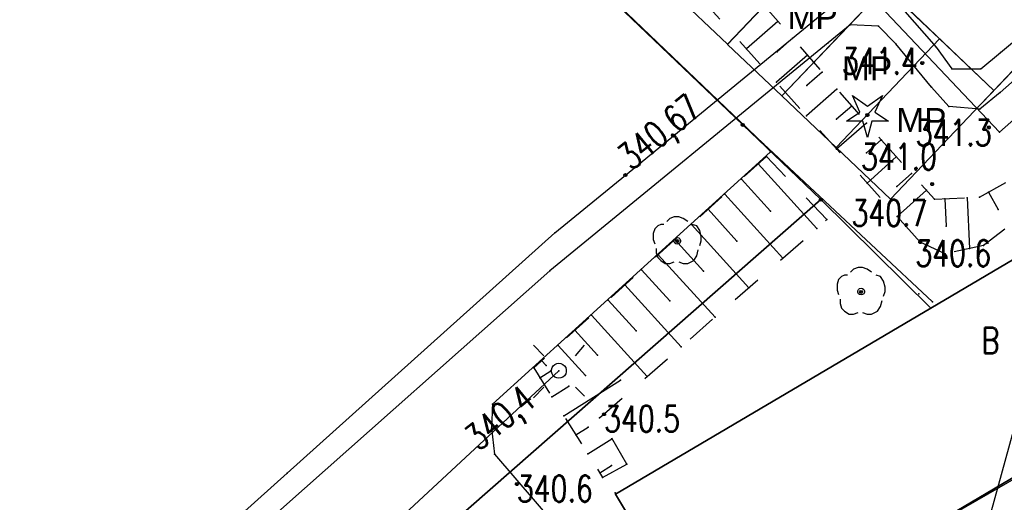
# Model space of a CAD drawing. Extents: x 5552506 to 5553307, y 5642054 to 5642708.
# Tile 8 of 73: x 5552787 to 5552820, y 5642426 to 5642442. Entities that reach past the tile are written whole.
import ezdxf
from ezdxf.enums import TextEntityAlignment as Align

# ---------------------------------------------------------------- set-up
doc = ezdxf.new("R2010")
doc.units = 0
doc.header["$MEASUREMENT"] = 0
doc.linetypes.add('1', pattern=[2, 1, -1])
for name, color, linetype, lineweight in [('0_OPIS', 7, 'Continuous', 13), ('A_SC_WID', 1, 'Continuous', 18), ('PROJEKT', 255, 'Continuous', 50)]:
    doc.layers.add(name, color=color, linetype=linetype, lineweight=lineweight)
for name, color, linetype in [('drzewa', 98, 'Continuous'), ('EGB_Budynek', 7, 'Continuous'), ('EGB_DzialkaEwidencyjna', 7, 'Continuous'), ('EGB_KonturUzytkuGruntowego', 7, 'Continuous'), ('EGB_PunktGraniczny', 7, 'Continuous'), ('GES_PrzewodCieplowniczy', 7, 'Continuous'), ('GES_PrzewodElektroenergetyczny', 7, 'Continuous'), ('GES_Rzedna', 7, 'Continuous'), ('OT_Komunikacja', 7, 'Continuous'), ('OT_Ogrodzenia', 7, 'Continuous'), ('OT_Rzedna', 7, 'Continuous'), ('OT_Skarpa', 7, 'Continuous'), ('OT_ZagospodarowanieTerenu', 7, 'Continuous')]:
    doc.layers.add(name, color=color, linetype=linetype)
doc.layers.add('pomoce IS', color=7, linetype='Continuous', plot=False)
doc.styles.add('J-SWIS', font='arial.ttf', dxfattribs={"width": 0.8})
doc.styles.add('STYL_ARIAL', font='simplex', dxfattribs={"width": 0.75, "oblique": 0.1})

# ---------------------------------------------------------------- blocks, each defined once
blk = doc.blocks.new('DIG')
at = {"color": 7}
for points in [[(-1, 1.3, 0), (0, 0.6, 0), (1, 1.3, 0), (0.5, 0.2, 0), (1.4, -0.4, 0), (0.3, -0.4, 0), (0, -1.5, 0), (-0.3, -0.4, 0), (-1.4, -0.4, 0), (-0.5, 0.2, 0), (-1, 1.3, 0)], [(0, 0.1, 0), (0.0643, 0.0766, 0), (0.0985, 0.0174, 0), (0.0866, -0.05, 0), (0.0342, -0.094, 0), (-0.0342, -0.094, 0), (-0.0866, -0.05, 0), (-0.0985, 0.0174, 0), (-0.0643, 0.0766, 0), (0, 0.1, 0)]]:
    blk.add_polyline3d(points, dxfattribs=at)
blk = doc.blocks.new('DLI')
at = {"color": 7}
for points in [[(0.7, 1.3, 0), (0.4, 1.5, 0), (0.1, 1.6, 0), (-0.2, 1.6, 0), (-0.5, 1.5, 0), (-0.7, 1.3, 0)], [(-0.9, 1.1, 0), (-1.1, 1.1, 0), (-1.3, 1, 0), (-1.5, 0.8, 0), (-1.6, 0.5, 0), (-1.6, 0.1, 0), (-1.5, -0.2, 0)], [(1.5, -0.3, 0), (1.6, 0, 0), (1.6, 0.3, 0), (1.5, 0.7, 0), (1.3, 1, 0), (1, 1.1, 0)], [(0, 0.2236, 0), (0.097, 0.2015, 0), (0.1748, 0.1394, 0), (0.218, 0.0498, 0), (0.218, -0.0498, 0), (0.1748, -0.1394, 0), (0.097, -0.2015, 0), (0, -0.2236, 0), (-0.097, -0.2015, 0), (-0.1748, -0.1394, 0), (-0.218, -0.0498, 0), (-0.218, 0.0498, 0), (-0.1748, 0.1394, 0), (-0.097, 0.2015, 0), (0, 0.2236, 0)], [(-1.4, -0.5, 0), (-1.4, -0.8, 0), (-1.3, -1.1, 0), (-1.1, -1.3, 0), (-0.8, -1.5, 0), (-0.5, -1.5, 0), (-0.2, -1.4, 0)], [(0.1, -1.4, 0), (0.4, -1.5, 0), (0.7, -1.5, 0), (1.1, -1.3, 0), (1.3, -1, 0), (1.4, -0.6, 0)]]:
    blk.add_polyline3d(points, dxfattribs=at)
blk = doc.blocks.new('RTPW01')
at = {"color": 7}
blk.add_polyline3d([(0, 0.1, 0), (0.0643, 0.0766, 0), (0.0985, 0.0174, 0), (0.0866, -0.05, 0), (0.0342, -0.094, 0), (-0.0342, -0.094, 0), (-0.0866, -0.05, 0), (-0.0985, 0.0174, 0), (-0.0643, 0.0766, 0), (0, 0.1, 0)], dxfattribs=at)
blk = doc.blocks.new('EGBP04_03')
at = {"color": 7}
blk.add_polyline3d([(0, 0.1, 0), (0.0643, 0.0766, 0), (0.0985, 0.0174, 0), (0.0866, -0.05, 0), (0.0342, -0.094, 0), (-0.0342, -0.094, 0), (-0.0866, -0.05, 0), (-0.0985, 0.0174, 0), (-0.0643, 0.0766, 0), (0, 0.1, 0)], dxfattribs=at)
blk = doc.blocks.new('SUSM01')
at = {"color": 7}
for points in [[(-1, 1, 0), (-1.7, 1.7, 0)], [(1.1, 1, 0), (1.7, 1.7, 0)], [(-1, -1.1, 0), (-1.7, -1.8, 0)], [(1.1, -1.1, 0), (1.7, -1.7, 0)]]:
    blk.add_polyline3d(points, dxfattribs=at)
blk = doc.blocks.new('SLS')
at = {"color": 7}
blk.add_polyline3d([(0, 0.5, 0), (0.1409, 0.4797, 0), (0.2703, 0.4206, 0), (0.3779, 0.3274, 0), (0.4548, 0.2077, 0), (0.4949, 0.0712, 0), (0.4949, -0.0712, 0), (0.4548, -0.2077, 0), (0.3779, -0.3274, 0), (0.2703, -0.4206, 0), (0.1409, -0.4797, 0), (0, -0.5, 0), (-0.1409, -0.4797, 0), (-0.2703, -0.4206, 0), (-0.3779, -0.3274, 0), (-0.4548, -0.2077, 0), (-0.4949, -0.0712, 0), (-0.4949, 0.0712, 0), (-0.4548, 0.2077, 0), (-0.3779, 0.3274, 0), (-0.2703, 0.4206, 0), (-0.1409, 0.4797, 0), (0, 0.5, 0)], dxfattribs=at)

msp = doc.modelspace()

# ---------------------------------------------------------------- linework, layer by layer
at = {"color": 7}
for p in [(5552812.7221, 5642441.9041), (5552813.2151, 5642441.3389), (5552811.6734, 5642440.9894), (5552812.695, 5642440.8852), (5552813.7081, 5642440.7738), (5552817.54, 5642440.51, 341.4), (5552814.2011, 5642440.2086), (5552812.6762, 5642439.8736), (5552813.6894, 5642439.7622), (5552814.6941, 5642439.6434), (5552815.1872, 5642439.0782), (5552813.679, 5642438.7579), (5552811.55, 5642438.45), (5552814.6838, 5642438.6391), (5552815.6802, 5642438.513), (5552819.76, 5642438.37, 341.3), (5552820.12, 5642438.21), (5552812.25, 5642437.82), (5552816.1732, 5642437.9478), (5552816.18, 5642437.94), (5552812.34, 5642437.4), (5552812.47, 5642437.54), (5552814.6818, 5642437.6422), (5552815.6782, 5642437.5161), (5552816.6743, 5642437.3898), (5552812.0624, 5642437.1478), (5552817.1756, 5642436.8319), (5552811.5073, 5642436.6435), (5552815.6975, 5642436.5121), (5552816.6872, 5642436.3931), (5552817.87, 5642436.48, 341), (5552810.9522, 5642436.1392), (5552817.6768, 5642436.274), (5552819.7465, 5642436.2057), (5552814.16, 5642435.96), (5552817.95, 5642435.97), (5552818.2909, 5642435.9859), (5552819.0401, 5642436.0209), (5552819.45, 5642436.04), (5552810.3971, 5642435.6349), (5552812.4809, 5642435.5719), (5552816.7002, 5642435.3965), (5552820.0712, 5642435.6246), (5552809.842, 5642435.1305), (5552814.36, 5642435.29), (5552818.3333, 5642435.0762), (5552814.0198, 5642434.9933), (5552809.2869, 5642434.6262), (5552811.3604, 5642434.5746), (5552817.47, 5642434.54, 340.7), (5552819.58, 5642434.43), (5552808.7317, 5642434.1219), (5552818.3, 5642434.15), (5552819.119, 5642434.3292), (5552812.889, 5642434.0073), (5552818.3, 5642434.08, 340.6), (5552808.1766, 5642433.6176), (5552810.2399, 5642433.5772), (5552807.6215, 5642433.1132), (5552811.7583, 5642433.0212), (5552807.0664, 5642432.6089), (5552809.1194, 5642432.5798), (5552817.88, 5642432.55), (5552817.83, 5642432.34), (5552806.5113, 5642432.1046), (5552810.6275, 5642432.0352), (5552805.9562, 5642431.6002), (5552807.9989, 5642431.5825), (5552805.401, 5642431.0959), (5552809.4968, 5642431.0491), (5552804.8459, 5642430.5916), (5552806.7133, 5642430.7668), (5552804.58, 5642430.35), (5552805.0009, 5642430.421), (5552805.1559, 5642430.2504), (5552805.42, 5642430.25), (5552805.42, 5642430.25), (5552805.42, 5642430.25), (5552804.7879, 5642430.0192), (5552806.3132, 5642430.0919), (5552807.4705, 5642429.9334), (5552808.366, 5642430.063), (5552805.7501, 5642429.738), (5552805.187, 5642429.3842), (5552803.21, 5642429.14), (5552805.586, 5642428.7491), (5552806.78, 5642428.68), (5552806.93, 5642428.8, 340.5), (5552803.17, 5642428.34), (5552806.3968, 5642428.3729), (5552805.9851, 5642428.1141), (5552807.1903, 5642427.9857), (5552803.27, 5642427.47), (5552806.3841, 5642427.4791), (5552807.1776, 5642427.0919), (5552807.69, 5642427.14), (5552806.7832, 5642426.8441), (5552806.88, 5642426.69), (5552804.02, 5642426.47, 340.6), (5552807.31, 5642426.13)]:
    msp.add_point(p, dxfattribs=at)
at = {"layer": 'A_SC_WID', "lineweight": 30}
msp.add_lwpolyline([(5552798.22418, 5642460.30868), (5552819.92838, 5642439.59803), (5552821.65269, 5642441.41181)], dxfattribs=at)
at = {"layer": 'drzewa', "color": 98}
for p in [(5552815.71, 5642438.78), (5552809.37, 5642434.58), (5552815.5, 5642432.89)]:
    msp.add_point(p, dxfattribs=at)
at = {"layer": 'EGB_Budynek', "color": 7}
msp.add_polyline3d([(5552830.74, 5642439.96, 0), (5552833.92, 5642434.58, 0), (5552810.53, 5642420.75, 0), (5552807.31, 5642426.13, 0), (5552817.83, 5642432.34, 0), (5552830.74, 5642439.96, 0)], dxfattribs=at)
at = {"layer": 'EGB_DzialkaEwidencyjna', "color": 7}
for points in [[(5552868.91, 5642513.83, 0), (5552821.01, 5642466.78, 0), (5552806.15, 5642452.34, 0), (5552801.43, 5642448.13, 0), (5552811.55, 5642438.45, 0), (5552814.16, 5642435.96, 0), (5552817.83, 5642432.34, 0), (5552830.74, 5642439.96, 0), (5552839.1, 5642445.07, 0), (5552842.11, 5642445.56, 0), (5552869.22, 5642449.98, 0), (5552865.87, 5642471.42, 0), (5552889.45, 5642492.68, 0), (5552884.57, 5642497.71, 0), (5552879.14, 5642503.3, 0), (5552868.91, 5642513.83, 0)], [(5552675.43, 5642367.51, 0), (5552713.01, 5642333.55, 0), (5552758.82, 5642386.13, 0), (5552790.75, 5642415.43, 0), (5552814.16, 5642435.96, 0), (5552811.55, 5642438.45, 0), (5552801.43, 5642448.13, 0), (5552790.45, 5642458.63, 0), (5552770.24, 5642441.64, 0), (5552675.43, 5642367.51, 0)], [(5552830.74, 5642439.96, 0), (5552817.83, 5642432.34, 0), (5552807.31, 5642426.13, 0), (5552810.53, 5642420.75, 0), (5552833.92, 5642434.58, 0), (5552830.74, 5642439.96, 0)], [(5552814.16, 5642435.96, 0), (5552790.75, 5642415.43, 0), (5552791.38, 5642414.83, 0), (5552797.13, 5642420.06, 0), (5552801.63, 5642415.04, 0), (5552796.31, 5642410.25, 0), (5552800.21, 5642406.62, 0), (5552820.61, 5642421.11, 0), (5552834.27, 5642428.7, 0), (5552833.92, 5642434.58, 0), (5552810.53, 5642420.75, 0), (5552807.31, 5642426.13, 0), (5552817.83, 5642432.34, 0), (5552814.16, 5642435.96, 0)]]:
    msp.add_polyline3d(points, dxfattribs=at)
for p in [(5552811.55, 5642438.45), (5552811.55, 5642438.45), (5552814.16, 5642435.96), (5552814.16, 5642435.96), (5552814.16, 5642435.96), (5552814.16, 5642435.96), (5552817.43, 5642432.82), (5552817.43, 5642432.82), (5552817.43, 5642432.82), (5552807.3, 5642426.18), (5552807.3, 5642426.18)]:
    msp.add_point(p, dxfattribs=at)
at = {"layer": 'EGB_KonturUzytkuGruntowego', "color": 3}
for points in [[(5552817.83, 5642432.34, 0), (5552830.74, 5642439.96, 0), (5552839.1, 5642445.07, 0), (5552842.11, 5642445.56, 0), (5552869.22, 5642449.98, 0), (5552865.87, 5642471.42, 0), (5552889.45, 5642492.68, 0), (5552884.57, 5642497.71, 0), (5552879.14, 5642503.3, 0), (5552868.91, 5642513.83, 0), (5552860.87, 5642522.11, 0), (5552811.5, 5642476.33, 0), (5552790.5309, 5642458.698, 0), (5552790.45, 5642458.63, 0), (5552801.43, 5642448.13, 0), (5552811.55, 5642438.45, 0), (5552814.16, 5642435.96, 0), (5552817.83, 5642432.34, 0)], [(5552790.75, 5642415.43, 0), (5552814.16, 5642435.96, 0), (5552811.55, 5642438.45, 0), (5552801.43, 5642448.13, 0), (5552790.45, 5642458.63, 0), (5552770.24, 5642441.64, 0), (5552715.6794, 5642398.9802, 0), (5552675.43, 5642367.51, 0), (5552713.01, 5642333.55, 0), (5552758.82, 5642386.13, 0), (5552790.75, 5642415.43, 0)], [(5552830.74, 5642439.96, 0), (5552817.83, 5642432.34, 0), (5552807.31, 5642426.13, 0), (5552810.53, 5642420.75, 0), (5552833.92, 5642434.58, 0), (5552830.74, 5642439.96, 0)], [(5552757.3301, 5642382.8401, 0), (5552758.8201, 5642386.1301, 0), (5552790.7501, 5642415.4301, 0), (5552791.3801, 5642414.8301, 0), (5552768.19, 5642393.72, 0), (5552772.53, 5642388.88, 0), (5552772.53, 5642388.88, 0), (5552772.53, 5642388.88, 0), (5552796.31, 5642410.25, 0), (5552801.63, 5642415.04, 0), (5552797.13, 5642420.06, 0), (5552791.3801, 5642414.8301, 0), (5552790.7501, 5642415.4301, 0), (5552814.16, 5642435.96, 0), (5552817.83, 5642432.34, 0), (5552807.31, 5642426.13, 0), (5552810.53, 5642420.75, 0), (5552833.92, 5642434.58, 0), (5552834.27, 5642428.7, 0), (5552820.61, 5642421.11, 0), (5552800.21, 5642406.62, 0), (5552784.15, 5642392.76, 0), (5552768.14, 5642376.62, 0)]]:
    msp.add_polyline3d(points, dxfattribs=at)
at = {"layer": 'EGB_PunktGraniczny', "color": 7}
for points in [[(5552811.5149, 5642438.4144, 0), (5552811.5, 5642438.4496, 0), (5552811.5144, 5642438.4851, 0), (5552811.5496, 5642438.5, 0), (5552811.5851, 5642438.4856, 0), (5552811.6, 5642438.4504, 0), (5552811.5856, 5642438.4149, 0), (5552811.5504, 5642438.4, 0), (5552811.5149, 5642438.4144, 0)], [(5552811.5184, 5642438.4179, 0), (5552811.505, 5642438.4496, 0), (5552811.5179, 5642438.4816, 0), (5552811.5496, 5642438.495, 0), (5552811.5816, 5642438.4821, 0), (5552811.595, 5642438.4504, 0), (5552811.5821, 5642438.4184, 0), (5552811.5504, 5642438.405, 0), (5552811.5184, 5642438.4179, 0)], [(5552811.5219, 5642438.4215, 0), (5552811.51, 5642438.4497, 0), (5552811.5215, 5642438.4781, 0), (5552811.5497, 5642438.49, 0), (5552811.5781, 5642438.4785, 0), (5552811.59, 5642438.4503, 0), (5552811.5785, 5642438.4219, 0), (5552811.5503, 5642438.41, 0), (5552811.5219, 5642438.4215, 0)], [(5552811.5255, 5642438.4251, 0), (5552811.515, 5642438.4497, 0), (5552811.5251, 5642438.4745, 0), (5552811.5497, 5642438.485, 0), (5552811.5745, 5642438.4749, 0), (5552811.585, 5642438.4503, 0), (5552811.5749, 5642438.4255, 0), (5552811.5503, 5642438.415, 0), (5552811.5255, 5642438.4251, 0)], [(5552811.529, 5642438.4286, 0), (5552811.52, 5642438.4498, 0), (5552811.5286, 5642438.471, 0), (5552811.5498, 5642438.48, 0), (5552811.571, 5642438.4714, 0), (5552811.58, 5642438.4502, 0), (5552811.5714, 5642438.429, 0), (5552811.5502, 5642438.42, 0), (5552811.529, 5642438.4286, 0)], [(5552811.5325, 5642438.4322, 0), (5552811.525, 5642438.4498, 0), (5552811.5322, 5642438.4675, 0), (5552811.5498, 5642438.475, 0), (5552811.5675, 5642438.4678, 0), (5552811.575, 5642438.4502, 0), (5552811.5678, 5642438.4325, 0), (5552811.5502, 5642438.425, 0), (5552811.5325, 5642438.4322, 0)], [(5552811.536, 5642438.4357, 0), (5552811.53, 5642438.4498, 0), (5552811.5357, 5642438.464, 0), (5552811.5498, 5642438.47, 0), (5552811.564, 5642438.4643, 0), (5552811.57, 5642438.4502, 0), (5552811.5643, 5642438.436, 0), (5552811.5502, 5642438.43, 0), (5552811.536, 5642438.4357, 0)], [(5552811.5395, 5642438.4393, 0), (5552811.535, 5642438.4499, 0), (5552811.5393, 5642438.4605, 0), (5552811.5499, 5642438.465, 0), (5552811.5605, 5642438.4607, 0), (5552811.565, 5642438.4501, 0), (5552811.5607, 5642438.4395, 0), (5552811.5501, 5642438.435, 0), (5552811.5395, 5642438.4393, 0)], [(5552811.543, 5642438.4429, 0), (5552811.54, 5642438.4499, 0), (5552811.5429, 5642438.457, 0), (5552811.5499, 5642438.46, 0), (5552811.557, 5642438.4571, 0), (5552811.56, 5642438.4501, 0), (5552811.5571, 5642438.443, 0), (5552811.5501, 5642438.44, 0), (5552811.543, 5642438.4429, 0)], [(5552811.5465, 5642438.4464, 0), (5552811.545, 5642438.45, 0), (5552811.5464, 5642438.4535, 0), (5552811.55, 5642438.455, 0), (5552811.5535, 5642438.4536, 0), (5552811.555, 5642438.45, 0), (5552811.5536, 5642438.4465, 0), (5552811.55, 5642438.445, 0), (5552811.5465, 5642438.4464, 0)], [(5552814.1249, 5642435.9244, 0), (5552814.11, 5642435.9596, 0), (5552814.1244, 5642435.9951, 0), (5552814.1596, 5642436.01, 0), (5552814.1951, 5642435.9956, 0), (5552814.21, 5642435.9604, 0), (5552814.1956, 5642435.9249, 0), (5552814.1604, 5642435.91, 0), (5552814.1249, 5642435.9244, 0)], [(5552814.1284, 5642435.9279, 0), (5552814.115, 5642435.9596, 0), (5552814.1279, 5642435.9916, 0), (5552814.1596, 5642436.005, 0), (5552814.1916, 5642435.9921, 0), (5552814.205, 5642435.9604, 0), (5552814.1921, 5642435.9284, 0), (5552814.1604, 5642435.915, 0), (5552814.1284, 5642435.9279, 0)], [(5552814.1319, 5642435.9315, 0), (5552814.12, 5642435.9597, 0), (5552814.1315, 5642435.9881, 0), (5552814.1597, 5642436, 0), (5552814.1881, 5642435.9885, 0), (5552814.2, 5642435.9603, 0), (5552814.1885, 5642435.9319, 0), (5552814.1603, 5642435.92, 0), (5552814.1319, 5642435.9315, 0)], [(5552814.1355, 5642435.9351, 0), (5552814.125, 5642435.9597, 0), (5552814.1351, 5642435.9845, 0), (5552814.1597, 5642435.995, 0), (5552814.1845, 5642435.9849, 0), (5552814.195, 5642435.9603, 0), (5552814.1849, 5642435.9355, 0), (5552814.1603, 5642435.925, 0), (5552814.1355, 5642435.9351, 0)], [(5552814.139, 5642435.9386, 0), (5552814.13, 5642435.9598, 0), (5552814.1386, 5642435.981, 0), (5552814.1598, 5642435.99, 0), (5552814.181, 5642435.9814, 0), (5552814.19, 5642435.9602, 0), (5552814.1814, 5642435.939, 0), (5552814.1602, 5642435.93, 0), (5552814.139, 5642435.9386, 0)], [(5552814.1425, 5642435.9422, 0), (5552814.135, 5642435.9598, 0), (5552814.1422, 5642435.9775, 0), (5552814.1598, 5642435.985, 0), (5552814.1775, 5642435.9778, 0), (5552814.185, 5642435.9602, 0), (5552814.1778, 5642435.9425, 0), (5552814.1602, 5642435.935, 0), (5552814.1425, 5642435.9422, 0)], [(5552814.146, 5642435.9457, 0), (5552814.14, 5642435.9598, 0), (5552814.1457, 5642435.974, 0), (5552814.1598, 5642435.98, 0), (5552814.174, 5642435.9743, 0), (5552814.18, 5642435.9602, 0), (5552814.1743, 5642435.946, 0), (5552814.1602, 5642435.94, 0), (5552814.146, 5642435.9457, 0)], [(5552814.1495, 5642435.9493, 0), (5552814.145, 5642435.9599, 0), (5552814.1493, 5642435.9705, 0), (5552814.1599, 5642435.975, 0), (5552814.1705, 5642435.9707, 0), (5552814.175, 5642435.9601, 0), (5552814.1707, 5642435.9495, 0), (5552814.1601, 5642435.945, 0), (5552814.1495, 5642435.9493, 0)], [(5552814.153, 5642435.9529, 0), (5552814.15, 5642435.9599, 0), (5552814.1529, 5642435.967, 0), (5552814.1599, 5642435.97, 0), (5552814.167, 5642435.9671, 0), (5552814.17, 5642435.9601, 0), (5552814.1671, 5642435.953, 0), (5552814.1601, 5642435.95, 0), (5552814.153, 5642435.9529, 0)], [(5552814.1565, 5642435.9564, 0), (5552814.155, 5642435.96, 0), (5552814.1564, 5642435.9635, 0), (5552814.16, 5642435.965, 0), (5552814.1635, 5642435.9636, 0), (5552814.165, 5642435.96, 0), (5552814.1636, 5642435.9565, 0), (5552814.16, 5642435.955, 0), (5552814.1565, 5642435.9564, 0)]]:
    msp.add_polyline3d(points, dxfattribs=at)
for p in [(5552811.55, 5642438.45), (5552814.16, 5642435.96)]:
    msp.add_point(p, dxfattribs=at)
at = {"layer": 'GES_PrzewodCieplowniczy', "color": 214}
for points in [[(5552742.67, 5642378.87, 0), (5552751.46, 5642387.03, 0), (5552760.4, 5642395.04, 0), (5552769.35, 5642403.03, 0), (5552778.35, 5642410.97, 0), (5552787.43, 5642418.82, 0), (5552796.36, 5642426.83, 0), (5552805.29, 5642434.85, 0), (5552807.638, 5642436.7755, 0), (5552814.57, 5642442.46, 0), (5552815.33, 5642443.08, 0), (5552816.28, 5642442.98, 0), (5552816.88, 5642442.32, 0), (5552818, 5642441.04, 0), (5552818.53, 5642440.32, 0), (5552819.49, 5642440.32, 0), (5552820.15, 5642440.87, 0), (5552831.35, 5642450.2, 0)], [(5552831.44, 5642449.52, 0), (5552829.13, 5642447.48, 0), (5552820.14, 5642439.53, 0), (5552819.46, 5642438.98, 0), (5552818.43, 5642439.06, 0), (5552817.85, 5642439.71, 0), (5552816.66, 5642441.15, 0), (5552816.08, 5642441.74, 0), (5552815.13, 5642441.79, 0), (5552814.4, 5642441.19, 0), (5552805.12, 5642433.58, 0), (5552796.15, 5642425.62, 0), (5552787.18, 5642417.64, 0), (5552778.12, 5642409.77, 0), (5552769.12, 5642401.85, 0), (5552760.16, 5642393.75, 0), (5552751.26, 5642385.7, 0), (5552742.48, 5642377.52, 0)]]:
    msp.add_polyline3d(points, dxfattribs=at)
at = {"layer": 'GES_PrzewodCieplowniczy', "color": 7}
for p in [(5552815.13, 5642441.79), (5552816.08, 5642441.74), (5552814.4, 5642441.19), (5552816.66, 5642441.15), (5552818, 5642441.04), (5552820.15, 5642440.87), (5552818.53, 5642440.32), (5552819.49, 5642440.32), (5552817.85, 5642439.71), (5552820.14, 5642439.53), (5552818.43, 5642439.06), (5552819.46, 5642438.98), (5552807.638, 5642436.7755), (5552805.29, 5642434.85), (5552805.12, 5642433.58), (5552796.36, 5642426.83)]:
    msp.add_point(p, dxfattribs=at)
at = {"layer": 'GES_PrzewodElektroenergetyczny', "color": 1}
msp.add_polyline3d([(5552805.42, 5642430.25, 0), (5552790.8, 5642416.67, 0)], dxfattribs=at)
at = {"layer": 'GES_Rzedna', "color": 7}
msp.add_polyline3d([(5552807.6029, 5642436.7399, 0), (5552807.588, 5642436.7751, 0), (5552807.6024, 5642436.8106, 0), (5552807.6376, 5642436.8255, 0), (5552807.6731, 5642436.8111, 0), (5552807.688, 5642436.7759, 0), (5552807.6736, 5642436.7404, 0), (5552807.6384, 5642436.7255, 0), (5552807.6029, 5642436.7399, 0)], dxfattribs=at)
at = {"layer": 'OT_Komunikacja', "color": 7}
for points in [[(5552835.09, 5642430.45, 0), (5552835.43, 5642431.17, 0), (5552835.76, 5642432.42, 0), (5552835.33, 5642434.8, 0), (5552833.82, 5642437.6, 0), (5552832.49, 5642440.3, 0), (5552831.37, 5642441.7, 0), (5552829.54, 5642442.7, 0), (5552827.78, 5642443.06, 0), (5552825.37, 5642442.42, 0), (5552823.82, 5642441.48, 0), (5552820.12, 5642438.21, 0), (5552798.98, 5642460.53, 0), (5552831.66, 5642490.91, 0), (5552856.03, 5642513.63, 0), (5552860.34, 5642508.67, 0), (5552861.49, 5642507.85, 0), (5552863.4, 5642507.09, 0)], [(5552812.47, 5642437.54, 0), (5552803.21, 5642429.14, 0), (5552803.17, 5642428.34, 0), (5552803.27, 5642427.47, 0), (5552809.44, 5642420.29, 0)], [(5552813.14, 5642422.34, 0), (5552817.26, 5642417.79, 0), (5552831.42, 5642426.45, 0), (5552833.57, 5642428.28, 0), (5552835.03, 5642430.41, 0), (5552834.83, 5642432.28, 0), (5552833.79, 5642434.55, 0), (5552828.72, 5642431.31, 0), (5552813.14, 5642422.34, 0)]]:
    msp.add_polyline3d(points, dxfattribs=at)
at = {"layer": 'OT_Ogrodzenia', "color": 7}
msp.add_polyline3d([(5552817.88, 5642432.55, 0), (5552812.25, 5642437.82, 0), (5552791.78, 5642457.4, 341.6), (5552808.93, 5642473.51, 341.7), (5552821.72, 5642485.39, 342), (5552836.3, 5642499.04, 342.5), (5552861.82, 5642522.92, 343.2), (5552873.7, 5642510.17, 343.7)], dxfattribs=at)
at = {"layer": 'OT_Skarpa', "color": 7, "linetype": '1'}
for points in [[(5552828.29, 5642440.98, 0), (5552819.58, 5642434.43, 0), (5552818.3, 5642434.15, 0), (5552817.47, 5642434.54, 340.7), (5552807.88, 5642445.21, 0), (5552797.66, 5642455.83, 0), (5552794.28, 5642459.21, 0), (5552795.69, 5642460.67, 0), (5552806.89, 5642448.59, 0), (5552816.18, 5642437.94, 0), (5552817.95, 5642435.97, 0), (5552819.45, 5642436.04, 0), (5552828.29, 5642440.98, 0)], [(5552807.69, 5642427.14, 0), (5552806.78, 5642428.68, 0), (5552814.36, 5642435.29, 0), (5552812.34, 5642437.4, 0), (5552804.58, 5642430.35, 0), (5552806.88, 5642426.69, 0), (5552807.69, 5642427.14, 0)]]:
    msp.add_polyline3d(points, dxfattribs=at)
at = {"layer": 'OT_Skarpa', "color": 7}
for points in [[(5552812.7221, 5642441.9041, 0), (5552811.6734, 5642440.9894, 0)], [(5552813.2151, 5642441.3389, 0), (5552812.695, 5642440.8852, 0)], [(5552813.7081, 5642440.7738, 0), (5552812.6762, 5642439.8736, 0)], [(5552814.2011, 5642440.2086, 0), (5552813.6894, 5642439.7622, 0)], [(5552814.6941, 5642439.6434, 0), (5552813.679, 5642438.7579, 0)], [(5552815.1872, 5642439.0782, 0), (5552814.6838, 5642438.6391, 0)], [(5552815.6802, 5642438.513, 0), (5552814.6818, 5642437.6422, 0)], [(5552816.1732, 5642437.9478, 0), (5552815.6782, 5642437.5161, 0)], [(5552816.6743, 5642437.3898, 0), (5552815.6975, 5642436.5121, 0)], [(5552812.0624, 5642437.1478, 0), (5552814.0198, 5642434.9933, 0)], [(5552817.1756, 5642436.8319, 0), (5552816.6872, 5642436.3931, 0)], [(5552811.5073, 5642436.6435, 0), (5552812.4809, 5642435.5719, 0)], [(5552810.9522, 5642436.1392, 0), (5552812.889, 5642434.0073, 0)], [(5552817.6768, 5642436.274, 0), (5552816.7002, 5642435.3965, 0)], [(5552819.7465, 5642436.2057, 0), (5552820.0712, 5642435.6246, 0)], [(5552818.2909, 5642435.9859, 0), (5552818.3333, 5642435.0762, 0)], [(5552819.0401, 5642436.0209, 0), (5552819.119, 5642434.3292, 0)], [(5552810.3971, 5642435.6349, 0), (5552811.3604, 5642434.5746, 0)], [(5552809.842, 5642435.1305, 0), (5552811.7583, 5642433.0212, 0)], [(5552809.2869, 5642434.6262, 0), (5552810.2399, 5642433.5772, 0)], [(5552808.7317, 5642434.1219, 0), (5552810.6275, 5642432.0352, 0)], [(5552808.1766, 5642433.6176, 0), (5552809.1194, 5642432.5798, 0)], [(5552807.6215, 5642433.1132, 0), (5552809.4968, 5642431.0491, 0)], [(5552807.0664, 5642432.6089, 0), (5552807.9989, 5642431.5825, 0)], [(5552806.5113, 5642432.1046, 0), (5552808.366, 5642430.063, 0)], [(5552805.9562, 5642431.6002, 0), (5552806.7133, 5642430.7668, 0)], [(5552805.401, 5642431.0959, 0), (5552806.3132, 5642430.0919, 0)], [(5552804.8459, 5642430.5916, 0), (5552805.0009, 5642430.421, 0)], [(5552804.7879, 5642430.0192, 0), (5552805.1559, 5642430.2504, 0)], [(5552805.586, 5642428.7491, 0), (5552807.4705, 5642429.9334, 0)], [(5552805.187, 5642429.3842, 0), (5552805.7501, 5642429.738, 0)], [(5552805.9851, 5642428.1141, 0), (5552806.3968, 5642428.3729, 0)], [(5552806.3841, 5642427.4791, 0), (5552807.1903, 5642427.9857, 0)], [(5552806.7832, 5642426.8441, 0), (5552807.1776, 5642427.0919, 0)]]:
    msp.add_polyline3d(points, dxfattribs=at)
at = {"layer": 'OT_ZagospodarowanieTerenu', "color": 7}
for points in [[(5552809.3349, 5642434.5444, 0), (5552809.32, 5642434.5796, 0), (5552809.3344, 5642434.6151, 0), (5552809.3696, 5642434.63, 0), (5552809.4051, 5642434.6156, 0), (5552809.42, 5642434.5804, 0), (5552809.4056, 5642434.5449, 0), (5552809.3704, 5642434.53, 0), (5552809.3349, 5642434.5444, 0)], [(5552815.4649, 5642432.8444, 0), (5552815.45, 5642432.8796, 0), (5552815.4644, 5642432.9151, 0), (5552815.4996, 5642432.93, 0), (5552815.5351, 5642432.9156, 0), (5552815.55, 5642432.8804, 0), (5552815.5356, 5642432.8449, 0), (5552815.5004, 5642432.83, 0), (5552815.4649, 5642432.8444, 0)]]:
    msp.add_polyline3d(points, dxfattribs=at)
at = {"layer": 'pomoce IS', "color": 6, "linetype": 'ByBlock'}
msp.add_line((5552828.89, 5642458.7), (5552801.22109, 5642357.41115), dxfattribs=at)
at = {"layer": 'PROJEKT', "color": 6, "linetype": 'Continuous', "lineweight": 0}
msp.add_line((5552819.55073, 5642439.20079), (5552821.65269, 5642441.41181), dxfattribs=at)
at = {"layer": 'PROJEKT', "color": 6, "linetype": 'Continuous', "lineweight": 30}
for points in [[(5552809.23579, 5642442.86431), (5552811.04768, 5642441.14179), (5552814.49271, 5642444.76557), (5552812.68082, 5642446.48809)], [(5552811.04287, 5642441.13673), (5552812.85476, 5642439.41422), (5552816.29979, 5642443.038), (5552814.4879, 5642444.76051)], [(5552812.85957, 5642439.41928), (5552814.67146, 5642437.69677), (5552818.11649, 5642441.32055), (5552816.3046, 5642443.04306)], [(5552814.67146, 5642437.69677), (5552816.48335, 5642435.97425), (5552819.92838, 5642439.59803), (5552818.11649, 5642441.32055)]]:
    msp.add_lwpolyline(points, close=True, dxfattribs=at)

# ---------------------------------------------------------------- block references
at = {"color": 7, "xscale": 0.5, "yscale": 0.5}
for name, p in [('RTPW01', (5552817.54, 5642440.51)), ('EGBP04_03', (5552811.55, 5642438.45)), ('RTPW01', (5552819.76, 5642438.37)), ('RTPW01', (5552817.87, 5642436.48)), ('EGBP04_03', (5552814.16, 5642435.96)), ('RTPW01', (5552817.47, 5642434.54)), ('RTPW01', (5552818.3, 5642434.08)), ('SUSM01', (5552805.42, 5642430.25)), ('SLS', (5552805.42, 5642430.25)), ('RTPW01', (5552806.93, 5642428.8)), ('RTPW01', (5552804.02, 5642426.47))]:
    msp.add_blockref(name, p, dxfattribs=at)
at = {"layer": 'drzewa', "color": 98, "xscale": 0.5, "yscale": 0.5}
for name, p in [('DIG', (5552815.71, 5642438.78)), ('DLI', (5552809.37, 5642434.58)), ('DLI', (5552815.5, 5642432.89))]:
    msp.add_blockref(name, p, dxfattribs=at)

# ---------------------------------------------------------------- texts
at = {"layer": '0_OPIS', "style": 'J-SWIS'}
for p in [(5552813.0446, 5642441.65234), (5552814.8613, 5642439.93489), (5552816.67319, 5642438.21237)]:
    msp.add_text('MP', height=0.8, dxfattribs=at).set_placement(p)
at = {"layer": 'EGB_KonturUzytkuGruntowego', "color": 92, "style": 'STYL_ARIAL', "width": 0.75}
msp.add_text('B', height=0.875, dxfattribs=at).set_placement((5552819.5186, 5642430.5593), align=Align.BOTTOM_LEFT)
at = {"layer": 'GES_PrzewodCieplowniczy', "color": 214, "style": 'STYL_ARIAL', "width": 0.75}
msp.add_text('340,67', height=0.875, rotation=39.4, dxfattribs=at).set_placement((5552808.0104, 5642436.7021), align=Align.BOTTOM_LEFT)
at = {"layer": 'GES_Rzedna', "color": 1, "style": 'STYL_ARIAL', "width": 0.75}
msp.add_text('340,4', height=0.875, rotation=39.3, dxfattribs=at).set_placement((5552802.9093, 5642427.3412), align=Align.BOTTOM_LEFT)
at = {"layer": 'OT_Rzedna', "color": 7, "style": 'STYL_ARIAL', "width": 0.75}
for s, p in [('341.4', (5552814.86, 5642439.8786)), ('341.3', (5552817.32, 5642437.4886)), ('341.0', (5552815.5, 5642436.6886)), ('340.7', (5552815.18, 5642434.8086)), ('340.6', (5552817.31, 5642433.4686)), ('340.5', (5552806.93, 5642427.9486)), ('340.6', (5552804.02, 5642425.6186))]:
    msp.add_text(s, height=0.875, dxfattribs=at).set_placement(p, align=Align.BOTTOM_LEFT)

doc.saveas('drawing.dxf')
